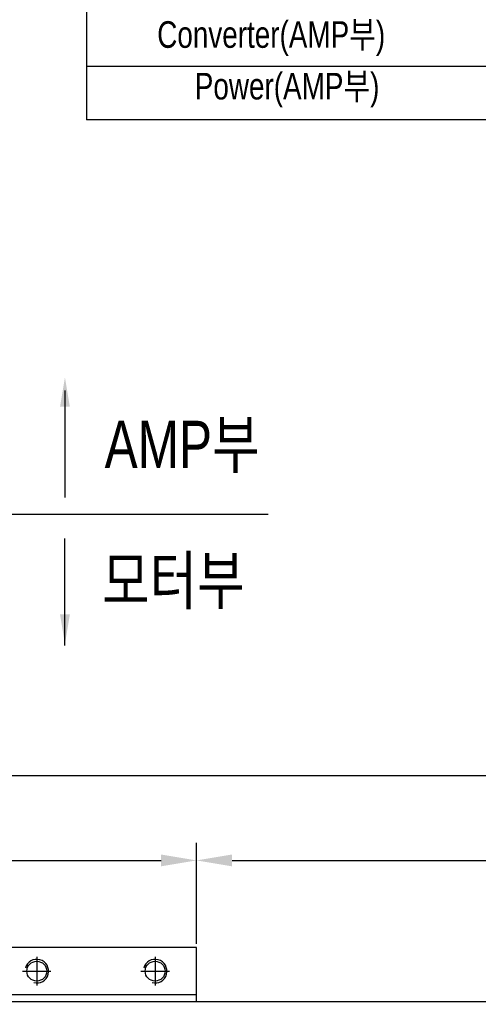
# Model space of a CAD drawing. Extents: x 4 to 2311, y -23 to 1597.
# Tile 15 of 20: x 357 to 551, y 957 to 1373. Entities that reach past the tile are written whole.
import ezdxf

# ---------------------------------------------------------------- set-up
doc = ezdxf.new("R2010")
doc.units = 0
doc.header["$LTSCALE"] = 7
doc.header["$MEASUREMENT"] = 0
doc.linetypes.add('CENTER2', pattern=[28.575, 19.05, -3.175, 3.175, -3.175])
doc.linetypes.add('PHANTOM', pattern=[2.5, 1.25, -0.25, 0.25, -0.25, 0.25, -0.25])
doc.layers.get('0').update_dxf_attribs({"linetype": 'CONTINUOUS'})
doc.layers.get('DEFPOINTS').update_dxf_attribs({"linetype": 'CONTINUOUS'})
for name, color, linetype in [('2', 4, 'CONTINUOUS'), ('C', 1, 'CENTER2'), ('D', 4, 'CONTINUOUS')]:
    doc.layers.add(name, color=color, linetype=linetype)
doc.styles.add('ROMANS', font='ROMANS.shx', dxfattribs={"width": 0.8})
doc.styles.get("Standard").update_dxf_attribs({"font": 'Gulim.ttf', "width": 0.8})
doc.dimstyles.new('ISO-25', dxfattribs={"dimscale": 4, "dimtxt": 2.5, "dimasz": 2.5, "dimexe": 1.25, "dimexo": 0.25, "dimtad": 1, "dimdsep": 46, "dimtxsty": 'ROMANS', "dimcen": 2.5, "dimclrd": 4, "dimclre": 4, "dimadec": 0, "dimazin": 0, "dimtfac": 1, "dimtmove": 0, "dimatfit": 3, "dimfxl": 0, "dimlwd": 9, "dimlwe": 9, "dimarcsym": 0})

# ---------------------------------------------------------------- blocks, each defined once
blk = doc.blocks.new('*D26')
at = {"color": 4, "lineweight": 25}
for p, q in [((197.19, 982.24), (197.19, 1025.55)), ((432.19, 982.74), (432.19, 1025.55)), ((212.19, 1018.05), (417.19, 1018.05))]:
    blk.add_line(p, q, dxfattribs=at)
at = {"color": 4}
for points in [[(212.19, 1020.55), (212.19, 1015.55), (197.19, 1018.05)], [(417.19, 1020.55), (417.19, 1015.55), (432.19, 1018.05)]]:
    blk.add_solid(points, dxfattribs=at)
at = {"layer": 'DEFPOINTS', "color": 0}
for p in [(432.19, 1018.05), (197.19, 980.74), (432.19, 981.24)]:
    blk.add_point(p, dxfattribs=at)
at = {"color": 4, "insert": (314.69, 1029.49), "char_height": 15, "attachment_point": 5}
blk.add_mtext('235', dxfattribs=at)
blk = doc.blocks.new('M10-b')
blk.add_circle((0, 0), 4.19)
at = {"layer": 'C'}
for p, q in [((0, 6), (0, -6)), ((-6, 0), (6, 0))]:
    blk.add_line(p, q, dxfattribs=at)
at = {"layer": 'D'}
blk.add_arc((0, 0), 5, 255, 165, dxfattribs=at)
blk = doc.blocks.new('*D41')
at = {"color": 4, "lineweight": 25}
for p, q in [((432.19, 982.74), (432.19, 1025.55)), ((1637.19, 982.74), (1637.19, 1025.55)), ((447.19, 1018.05), (1622.19, 1018.05))]:
    blk.add_line(p, q, dxfattribs=at)
at = {"color": 4}
for points in [[(447.19, 1020.55), (447.19, 1015.55), (432.19, 1018.05)], [(1622.19, 1020.55), (1622.19, 1015.55), (1637.19, 1018.05)]]:
    blk.add_solid(points, dxfattribs=at)
at = {"layer": 'DEFPOINTS', "color": 0}
for p in [(1637.19, 1018.05), (432.19, 981.24), (1637.19, 981.24)]:
    blk.add_point(p, dxfattribs=at)
at = {"color": 4, "insert": (1034.69, 1029.52), "char_height": 15, "attachment_point": 5}
blk.add_mtext('STROKE', dxfattribs=at)
blk = doc.blocks.new('*D43')
at = {"color": 4, "lineweight": 25}
for p, q in [((117.19, 958.74), (117.19, 1061.51)), ((1717.19, 958.74), (1717.19, 1061.51)), ((132.19, 1054.01), (1702.19, 1054.01))]:
    blk.add_line(p, q, dxfattribs=at)
at = {"color": 4}
for points in [[(132.19, 1056.51), (132.19, 1051.51), (117.19, 1054.01)], [(1702.19, 1056.51), (1702.19, 1051.51), (1717.19, 1054.01)]]:
    blk.add_solid(points, dxfattribs=at)
at = {"layer": 'DEFPOINTS', "color": 0}
for p in [(1717.19, 1054.01), (117.19, 957.24), (1717.19, 957.24)]:
    blk.add_point(p, dxfattribs=at)
at = {"color": 4, "insert": (917.19, 1065.48), "char_height": 15, "attachment_point": 5}
blk.add_mtext('L=STROKE+395', dxfattribs=at)

msp = doc.modelspace()

# ---------------------------------------------------------------- linework, layer by layer
at = {"color": 6}
msp.add_line((147.40255, 1164.38874), (462.40913, 1164.38874), dxfattribs=at)
for p, q in [((432.194, 981.236), (197.194, 981.236)), ((432.194, 958.236), (432.194, 981.236)), ((1716.194, 958.236), (118.194, 958.236)), ((432.194, 961.236), (197.194, 961.236))]:
    msp.add_line(p, q)
at = {"color": 4}
for points in [[(376.58475, 1216.7204), (376.58475, 1171.48691), (376.58475, 1171.48691)], [(376.58475, 1108.94707), (376.58475, 1154.18056), (376.58475, 1154.18056)]]:
    msp.add_lwpolyline(points, dxfattribs=at)
at = {"color": 4, "linetype": 'PHANTOM'}
for points in [[(374.50142, 1209.7784), (376.58475, 1222.2784), (378.66808, 1209.7784)], [(374.50142, 1122.00507), (376.58475, 1109.50507), (378.66808, 1122.00507)]]:
    msp.add_solid(points, dxfattribs=at)
at = {"layer": '2'}
for p, q in [((385.684, 1466.08), (385.684, 1331.08)), ((798.14314, 1353.58), (385.684, 1353.58)), ((798.14314, 1331.08), (385.684, 1331.08))]:
    msp.add_line(p, q, dxfattribs=at)

# ---------------------------------------------------------------- block references
for p in [(364.694, 971.236), (414.694, 971.236)]:
    msp.add_blockref('M10-b', p)

# ---------------------------------------------------------------- texts
at = {"color": 4, "char_height": 20, "attachment_point": 7}
for s, insert in [('{\\f굴림|b0|i0|c129|p49;\\C4;AMP부}', (393.35901, 1181.77252)), ('{\\f굴림|b0|i0|c129|p49;\\C4;모터부}', (392.2578, 1124.23365))]:
    msp.add_mtext(s, dxfattribs=dict(at, insert=insert))
at = {"layer": '2', "char_height": 11.25, "attachment_point": 5}
for s, insert in [('{\\f굴림|b0|i0|c129|p49;Converter(AMP부)}', (463.73936, 1365.45369)), ('{\\f굴림|b0|i0|c129|p49;Power(AMP부)}', (470.45228, 1343.62798))]:
    msp.add_mtext(s, dxfattribs=dict(at, insert=insert))

# ---------------------------------------------------------------- dimensions: what is measured, and where the dimension line sits
for base, p1, p2, text, picture, middle in [((1717.194, 1054.01), (117.194, 957.236), (1717.194, 957.236), 'L=STROKE+395', '*D43', (917.194, 1065.47971)), ((1637.194, 1018.052), (432.194, 981.236), (1637.194, 981.236), 'STROKE', '*D41', (1034.694, 1029.52171))]:
    dim = msp.add_linear_dim(base=base, p1=p1, p2=p2, text=text, dimstyle='ISO-25', override={"dimscale": 6, "dimdec": 4, "dimtxsty": 'Standard', "dimclrt": 4, "dimtdec": 4, "dimlwd": 25, "dimlwe": 25})
    dim.commit()
    dim.dimension.update_dxf_attribs({"geometry": picture, "text_midpoint": middle})
dim = msp.add_linear_dim(base=(432.194, 1018.052), p1=(197.194, 980.736), p2=(432.194, 981.236), dimstyle='ISO-25', override={"dimscale": 6, "dimdec": 4, "dimtxsty": 'Standard', "dimclrt": 4, "dimtdec": 4, "dimlwd": 25, "dimlwe": 25})
dim.commit()
dim.dimension.update_dxf_attribs({"geometry": '*D26', "text_midpoint": (314.694, 1029.49175)})

doc.saveas('drawing.dxf')
